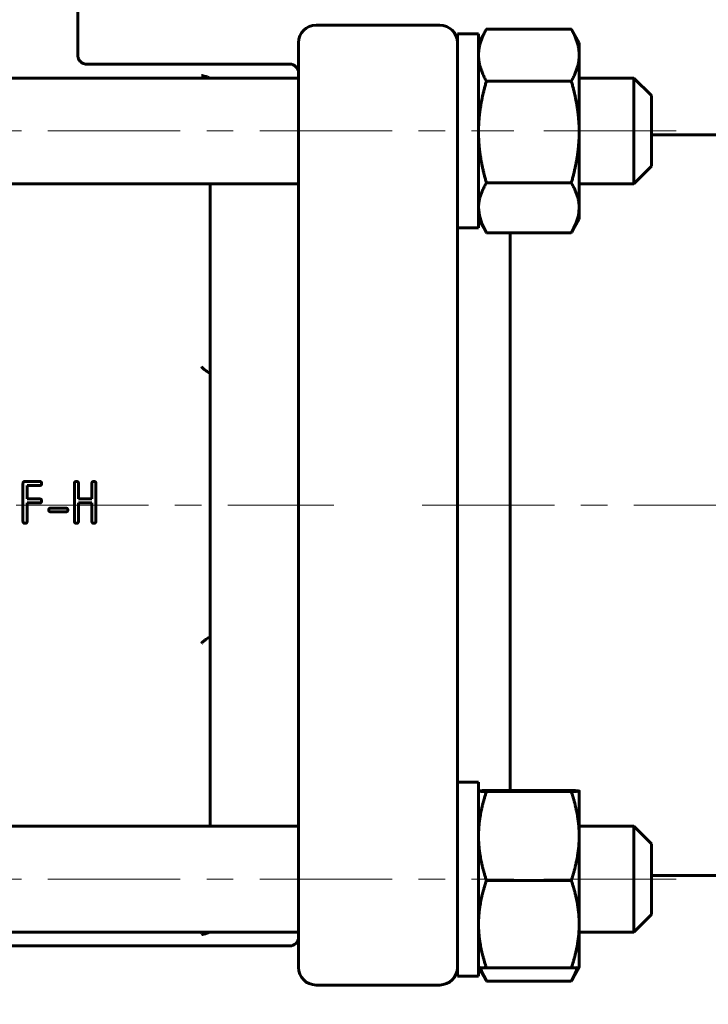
# Model space of a CAD drawing. Header units: millimetres. Extents: x 0 to 594, y 0 to 420.
# Tile 4 of 9: x 157 to 196, y 206 to 261. Entities that reach past the tile are written whole.
import ezdxf

# ---------------------------------------------------------------- set-up
doc = ezdxf.new("R2010")
doc.units = ezdxf.units.MM
for name, pattern in [('K5LT_AXLED', [12, 7.5, -1.5, 1.5, -1.5]), ('K5LT_BASIC', [0]), ('K5LT_THIN', [0])]:
    doc.linetypes.add(name, pattern=pattern)
doc.layers.add('Системный слой', color=7, linetype='Continuous')
doc.layers.add('Системный слой (1)', color=7, linetype='Continuous', true_color=0x6c6c6c)
doc.styles.add('KDIMTEXTSTYLE', font='GOST_AU.SHX', dxfattribs={"width": 0.96, "oblique": 15, "height": 5})
doc.styles.add('KTEXTSTYLE', font='GOST_AU.SHX', dxfattribs={"width": 0.96, "height": 5})
doc.dimstyles.new('KDIMSTYLE (1.00)', dxfattribs={"dimtxt": 5, "dimasz": 1, "dimexe": 2, "dimexo": 0, "dimgap": 1, "dimtad": 1, "dimtxsty": 'KDIMTEXTSTYLE', "dimsah": 1, "dimcen": 0, "dimdle": 1, "dimadec": 0, "dimazin": 0, "dimtfac": 0.667, "dimtmove": 0, "dimatfit": 3, "dimfxl": 1, "dimtvp": 1, "dimtolj": 1, "dimtzin": 0, "dimarcsym": 0})

# ---------------------------------------------------------------- blocks, each defined once
blk = doc.blocks.new('U1')
at = {"layer": 'Системный слой (1)', "color": 150, "linetype": 'K5LT_BASIC', "lineweight": 60, "true_color": 0x0080ff}
for p, q in [((144.853, 252.137), (122.353, 252.137)), ((172.353, 252.137), (149.853, 252.137))]:
    blk.add_line(p, q, dxfattribs=at)
blk = doc.blocks.new('U2')
at = {"layer": 'Системный слой (1)', "color": 150, "linetype": 'K5LT_BASIC', "lineweight": 60, "true_color": 0x0080ff}
for p, q in [((144.853, 258.137), (122.353, 258.137)), ((172.353, 258.137), (149.853, 258.137))]:
    blk.add_line(p, q, dxfattribs=at)
blk = doc.blocks.new('U4')
at = {"layer": 'Системный слой (1)', "color": 150, "linetype": 'K5LT_BASIC', "lineweight": 60, "true_color": 0x0080ff}
for p, q in [((191.353, 258.137), (191.353, 255.137)), ((191.353, 255.137), (191.353, 252.137))]:
    blk.add_line(p, q, dxfattribs=at)
blk = doc.blocks.new('U6')
at = {"layer": 'Системный слой (1)', "color": 150, "linetype": 'K5LT_BASIC', "lineweight": 60, "true_color": 0x0080ff}
for p, q in [((191.353, 215.711), (191.353, 212.711)), ((191.353, 212.711), (191.353, 209.711))]:
    blk.add_line(p, q, dxfattribs=at)
blk = doc.blocks.new('U8')
at = {"layer": 'Системный слой (1)', "color": 150, "linetype": 'K5LT_BASIC', "lineweight": 60, "true_color": 0x0080ff}
for p, q in [((192.353, 212.711), (192.353, 214.711)), ((192.353, 210.711), (192.353, 212.711))]:
    blk.add_line(p, q, dxfattribs=at)
blk = doc.blocks.new('U9')
at = {"layer": 'Системный слой (1)', "color": 150, "linetype": 'K5LT_BASIC', "lineweight": 60, "true_color": 0x0080ff}
for p, q in [((192.353, 255.137), (192.353, 257.137)), ((192.353, 253.137), (192.353, 255.137))]:
    blk.add_line(p, q, dxfattribs=at)
blk = doc.blocks.new('U10')
at = {"layer": 'Системный слой (1)', "color": 150, "linetype": 'K5LT_BASIC', "lineweight": 60, "true_color": 0x0080ff}
for p, q in [((122.853, 258.924), (134.354, 258.924)), ((160.352, 258.924), (171.853, 258.924))]:
    blk.add_line(p, q, dxfattribs=at)
blk = doc.blocks.new('D0')
at = {"layer": 'Системный слой (1)'}
for points in [[(57.353, 132.485), (62.353, 133.144), (61.853, 132.485), (62.353, 131.827)], [(232.353, 131.827), (237.353, 132.485), (232.353, 133.144), (232.853, 132.485)]]:
    blk.add_hatch(color=7, dxfattribs=at).paths.add_polyline_path(points)
at = {"layer": 'Системный слой (1)', "color": 7, "linetype": 'K5LT_THIN', "lineweight": 18}
for p, q in [((57.353, 233.924), (57.353, 130.485)), ((237.353, 233.924), (237.353, 130.485)), ((57.353, 132.485), (62.353, 133.144)), ((62.353, 133.144), (61.853, 132.485)), ((232.853, 132.485), (232.353, 133.144)), ((232.353, 133.144), (237.353, 132.485)), ((62.353, 131.827), (57.353, 132.485)), ((57.353, 132.485), (237.353, 132.485)), ((61.853, 132.485), (62.353, 131.827)), ((237.353, 132.485), (232.353, 131.827)), ((232.353, 131.827), (232.853, 132.485))]:
    blk.add_line(p, q, dxfattribs=at)
blk.add_wipeout([(137.778, 133.485), (137.778, 140.867), (156.162, 140.867), (156.162, 133.485)]).dxf.layer = 'Системный слой (1)'
at = {"layer": 'Системный слой (1)', "color": 7, "char_height": 5, "attachment_point": 1, "style": 'KTEXTSTYLE'}
for s, insert in [('\\H5.0;\\W1.000;\\Q15;\\Q15;\\W0.965;180', (137.778, 140.073)), ('\\H5.0;\\W1.000;\\Q15;\\Q15;\\W0.965;±', (146.244, 140.073)), ('\\H5.0;\\W1.000;\\Q15;\\Q15;\\W0.965;1,5', (149.155, 140.073))]:
    blk.add_mtext(s, dxfattribs=dict(at, insert=insert))
blk = doc.blocks.new('KDIMARROW_01')
at = {"layer": 'Системный слой'}
blk.add_hatch(color=0, dxfattribs=at).paths.add_polyline_path([(-5, -0.658), (0, 0), (-5, 0.658), (-4.5, 0)])
at = {"layer": 'Системный слой', "color": 0, "linetype": 'K5LT_THIN', "lineweight": 18}
for p, q in [((-4.5, 0), (-5, 0.658)), ((-5, 0.658), (0, 0)), ((0, 0), (-5, -0.658)), ((-5, -0.658), (-4.5, 0))]:
    blk.add_line(p, q, dxfattribs=at)
at = {"layer": 'Системный слой (1)', "color": 0, "linetype": 'K5LT_THIN', "lineweight": 18}
blk.add_line((456.865, 233.924), (455.865, 233.924), dxfattribs=at)
blk = doc.blocks.new('U13')
at = {"layer": 'Системный слой (1)', "color": 150, "linetype": 'K5LT_BASIC', "lineweight": 60, "true_color": 0x0080ff}
for p, q in [((188.206, 250.337), (188.253, 250.778)), ((188.067, 249.886), (188.206, 250.337)), ((187.829, 249.403), (188.067, 249.886)), ((187.806, 249.364), (187.814, 249.377)), ((187.814, 249.377), (187.821, 249.39)), ((187.821, 249.39), (187.829, 249.403))]:
    blk.add_line(p, q, dxfattribs=at)
blk = doc.blocks.new('U14')
at = {"layer": 'Системный слой (1)', "color": 150, "linetype": 'K5LT_BASIC', "lineweight": 60, "true_color": 0x0080ff}
for p, q in [((182.553, 250.778), (182.599, 250.337)), ((182.599, 250.337), (182.738, 249.886)), ((182.738, 249.886), (182.977, 249.403)), ((182.977, 249.403), (182.984, 249.39)), ((182.984, 249.39), (182.992, 249.377)), ((182.992, 249.377), (182.999, 249.364))]:
    blk.add_line(p, q, dxfattribs=at)
blk = doc.blocks.new('U17')
at = {"layer": 'Системный слой (1)', "color": 150, "linetype": 'K5LT_BASIC', "lineweight": 60, "true_color": 0x0080ff}
for p, q in [((188.053, 217.733), (187.806, 217.745)), ((188.2, 217.722), (188.053, 217.733)), ((188.253, 217.711), (188.2, 217.722)), ((188.253, 217.711), (188.253, 217.711)), ((188.253, 217.711), (188.253, 217.711)), ((188.253, 217.711), (188.253, 217.711))]:
    blk.add_line(p, q, dxfattribs=at)
blk = doc.blocks.new('U18')
at = {"layer": 'Системный слой (1)', "color": 150, "linetype": 'K5LT_BASIC', "lineweight": 60, "true_color": 0x0080ff}
for p, q in [((182.752, 217.733), (182.606, 217.722)), ((182.999, 217.745), (182.752, 217.733)), ((182.606, 217.722), (182.553, 217.711)), ((182.553, 217.711), (182.553, 217.711))]:
    blk.add_line(p, q, dxfattribs=at)
blk = doc.blocks.new('U19')
at = {"layer": 'Системный слой (1)', "color": 150, "linetype": 'K5LT_BASIC', "lineweight": 60, "true_color": 0x0080ff}
for p, q in [((182.655, 207.695), (182.736, 207.465)), ((182.736, 207.465), (182.843, 207.226)), ((182.843, 207.226), (182.977, 206.977)), ((182.977, 206.977), (182.984, 206.964)), ((182.984, 206.964), (182.992, 206.951)), ((182.992, 206.951), (182.999, 206.938))]:
    blk.add_line(p, q, dxfattribs=at)
blk = doc.blocks.new('U20')
at = {"layer": 'Системный слой (1)', "color": 150, "linetype": 'K5LT_BASIC', "lineweight": 60, "true_color": 0x0080ff}
for p, q in [((188.069, 207.465), (188.151, 207.695)), ((187.829, 206.977), (187.963, 207.226)), ((187.963, 207.226), (188.069, 207.465)), ((187.806, 206.938), (187.814, 206.951)), ((187.814, 206.951), (187.821, 206.964)), ((187.821, 206.964), (187.829, 206.977))]:
    blk.add_line(p, q, dxfattribs=at)
blk = doc.blocks.new('U21')
at = {"layer": 'Системный слой (1)', "color": 150, "linetype": 'K5LT_BASIC', "lineweight": 60, "true_color": 0x0080ff}
for p, q in [((167.346, 241.227), (167.347, 241.26)), ((167.346, 241.193), (167.346, 241.227)), ((167.347, 241.26), (167.349, 241.293)), ((167.349, 241.293), (167.35, 241.303)), ((167.35, 241.303), (167.352, 241.313)), ((167.352, 241.313), (167.353, 241.323))]:
    blk.add_line(p, q, dxfattribs=at)
blk = doc.blocks.new('U25')
at = {"layer": 'Системный слой (1)', "color": 150, "linetype": 'K5LT_BASIC', "lineweight": 60, "true_color": 0x0080ff}
for p, q in [((167.346, 226.621), (167.346, 226.655)), ((167.347, 226.588), (167.346, 226.621)), ((167.349, 226.554), (167.347, 226.588)), ((167.35, 226.545), (167.349, 226.554)), ((167.352, 226.535), (167.35, 226.545)), ((167.353, 226.526), (167.352, 226.535))]:
    blk.add_line(p, q, dxfattribs=at)
blk = doc.blocks.new('U28')
at = {"layer": 'Системный слой (1)', "color": 150, "linetype": 'K5LT_BASIC', "lineweight": 60, "true_color": 0x0080ff}
for p, q in [((166.853, 209.562), (166.859, 209.564)), ((166.859, 209.564), (166.863, 209.565)), ((166.863, 209.565), (166.871, 209.566)), ((166.871, 209.566), (166.888, 209.57)), ((166.888, 209.57), (166.92, 209.578)), ((166.92, 209.578), (166.985, 209.593)), ((166.985, 209.593), (167.077, 209.617)), ((167.077, 209.617), (167.169, 209.645)), ((167.169, 209.645), (167.173, 209.647)), ((167.173, 209.647), (167.182, 209.65)), ((167.182, 209.65), (167.2, 209.656)), ((167.2, 209.656), (167.221, 209.664)), ((167.221, 209.664), (167.246, 209.675)), ((167.246, 209.675), (167.279, 209.691)), ((167.279, 209.691), (167.31, 209.711))]:
    blk.add_line(p, q, dxfattribs=at)
blk = doc.blocks.new('U29')
at = {"layer": 'Системный слой (1)', "color": 150, "linetype": 'K5LT_BASIC', "lineweight": 60, "true_color": 0x0080ff}
for p, q in [((166.855, 258.286), (166.853, 258.286)), ((166.903, 258.275), (166.855, 258.286)), ((167.014, 258.248), (166.903, 258.275)), ((167.095, 258.226), (167.014, 258.248)), ((167.133, 258.215), (167.095, 258.226)), ((167.151, 258.209), (167.133, 258.215)), ((167.16, 258.206), (167.151, 258.209)), ((167.165, 258.205), (167.16, 258.206)), ((167.169, 258.203), (167.165, 258.205)), ((167.189, 258.196), (167.169, 258.203)), ((167.213, 258.188), (167.189, 258.196)), ((167.25, 258.172), (167.213, 258.188)), ((167.31, 258.137), (167.25, 258.172))]:
    blk.add_line(p, q, dxfattribs=at)

msp = doc.modelspace()

# ---------------------------------------------------------------- linework, layer by layer
at = {"layer": 'Системный слой (1)', "color": 150, "linetype": 'K5LT_BASIC', "lineweight": 60, "true_color": 0x0080ff}
for p, q in [((159.852, 259.423), (159.853, 266.924)), ((180.353, 261.137), (173.353, 261.137)), ((182.553, 260.137), (182.977, 260.873)), ((187.806, 260.91), (182.999, 260.91)), ((188.253, 260.137), (187.828, 260.873)), ((181.353, 251.008), (181.353, 260.637)), ((181.353, 260.637), (182.553, 260.637)), ((182.553, 249.637), (182.553, 260.637)), ((172.353, 260.137), (172.353, 253.101)), ((188.253, 260.137), (188.253, 259.437)), ((159.852, 259.423), (159.852, 259.423)), ((188.253, 259.437), (188.253, 255.077)), ((187.806, 257.964), (182.999, 257.964)), ((191.353, 258.137), (188.253, 258.137)), ((192.353, 257.137), (191.353, 258.137)), ((188.253, 255.077), (188.253, 250.778)), ((215.353, 254.924), (192.353, 254.924)), ((172.353, 253.101), (172.353, 246.035)), ((192.353, 253.137), (191.353, 252.137)), ((167.353, 241.323), (167.353, 252.137)), ((187.806, 252.191), (182.999, 252.191)), ((191.353, 252.137), (188.253, 252.137)), ((181.353, 246.035), (181.353, 251.008)), ((188.253, 250.778), (188.253, 250.137)), ((182.553, 250.137), (182.977, 249.402)), ((188.253, 250.137), (187.828, 249.402)), ((181.353, 249.637), (182.553, 249.637)), ((187.806, 249.364), (182.999, 249.364)), ((184.353, 233.924), (184.353, 249.364)), ((172.353, 246.035), (172.353, 244.283)), ((181.353, 242.261), (181.353, 246.035)), ((172.353, 233.924), (172.353, 244.283)), ((181.353, 242.261), (181.353, 233.924)), ((167.353, 240.924), (167.353, 233.924)), ((156.744, 235.149), (156.744, 233.007)), ((157.684, 235.263), (156.861, 235.263)), ((156.977, 235.033), (157.684, 235.033)), ((156.977, 234.271), (156.977, 235.033)), ((159.655, 235.149), (159.655, 233.007)), ((159.888, 234.271), (159.888, 235.149)), ((160.644, 235.149), (160.644, 234.271)), ((160.877, 233.007), (160.877, 235.149)), ((157.684, 234.271), (156.977, 234.271)), ((156.977, 234.041), (157.684, 234.041)), ((156.977, 233.007), (156.977, 234.041)), ((160.644, 234.271), (159.888, 234.271)), ((159.888, 233.007), (159.888, 234.041)), ((159.888, 234.041), (160.644, 234.041)), ((160.644, 234.041), (160.644, 233.007)), ((167.353, 233.924), (167.353, 226.924)), ((172.353, 223.565), (172.353, 233.924)), ((181.353, 233.924), (181.353, 225.587)), ((184.353, 217.745), (184.353, 233.924)), ((159.175, 233.753), (158.307, 233.753)), ((158.307, 233.541), (159.175, 233.541)), ((167.353, 226.526), (167.353, 215.711)), ((181.353, 221.814), (181.353, 225.587)), ((172.353, 223.565), (172.353, 221.814)), ((172.353, 221.814), (172.353, 214.748)), ((181.353, 216.84), (181.353, 221.814)), ((181.353, 218.211), (182.553, 218.211)), ((182.553, 207.211), (182.553, 218.211)), ((187.806, 217.745), (182.999, 217.745)), ((182.553, 217.711), (182.553, 217.711)), ((187.806, 217.676), (182.999, 217.676)), ((188.253, 217.711), (188.253, 217.711)), ((188.253, 217.711), (188.253, 215.159)), ((181.353, 207.211), (181.353, 216.84)), ((172.353, 215.711), (122.353, 215.711)), ((191.353, 215.711), (188.253, 215.711)), ((192.353, 214.711), (191.353, 215.711)), ((188.253, 215.159), (188.253, 210.159)), ((172.353, 214.748), (172.353, 207.711)), ((215.353, 212.924), (192.353, 212.924)), ((187.806, 212.642), (182.999, 212.642)), ((192.353, 210.711), (191.353, 209.711)), ((188.253, 210.159), (188.253, 207.711)), ((172.353, 209.711), (122.353, 209.711)), ((191.353, 209.711), (188.253, 209.711)), ((122.853, 208.924), (171.853, 208.924)), ((172.353, 207.711), (172.353, 207.711)), ((182.553, 207.711), (182.553, 207.711)), ((182.553, 207.711), (182.977, 206.976)), ((187.806, 207.677), (182.999, 207.677)), ((188.253, 207.711), (187.828, 206.975)), ((181.353, 207.211), (182.553, 207.211)), ((180.353, 206.711), (173.353, 206.711)), ((187.806, 206.938), (182.999, 206.938))]:
    msp.add_line(p, q, dxfattribs=at)
at = {"layer": 'Системный слой (1)', "color": 30, "linetype": 'K5LT_AXLED', "lineweight": 18, "true_color": 0xff8000}
for p, q in [((110.153, 255.137), (184.553, 255.137)), ((186.253, 255.137), (194.353, 255.137))]:
    msp.add_line(p, q, dxfattribs=at)
at = {"layer": 'Системный слой (1)', "color": 150, "linetype": 'K5LT_BASIC', "lineweight": 60, "true_color": 0x0080ff}
for centre, radius, start, end in [((173.353, 260.137), 1, 90, 180), ((180.353, 260.137), 1, 0, 90), ((171.853, 258.424), 0.5, 0, 90), ((171.853, 209.424), 0.5, 270, 0), ((173.353, 207.711), 1, 180, 270), ((180.353, 207.711), 1, 270, 0)]:
    msp.add_arc(centre, radius, start, end, dxfattribs=at)
for points, weights in [([(182.999, 260.91), (182.553, 260.121), (182.553, 259.437)], [1, 1.0379548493, 1]), ([(182.977, 260.872), (182.988, 260.891), (182.999, 260.91)], [1.00183214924, 1.00093932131, 1]), ([(187.806, 260.91), (187.818, 260.891), (187.829, 260.872)], [1, 1.00093722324, 1.00182816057]), ([(188.253, 259.437), (188.253, 260.121), (187.806, 260.91)], [1, 1.0379548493, 1]), ([(182.553, 259.437), (182.553, 258.753), (182.999, 257.964)], [1, 1.0379548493, 1]), ([(187.806, 257.964), (188.253, 258.753), (188.253, 259.437)], [1, 1.0379548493, 1]), ([(182.999, 257.964), (182.553, 256.417), (182.553, 255.077)], [1, 1.0379548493, 1]), ([(188.253, 255.077), (188.253, 256.417), (187.806, 257.964)], [1, 1.0379548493, 1]), ([(182.553, 255.077), (182.553, 253.738), (182.999, 252.191)], [1, 1.0379548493, 1]), ([(187.806, 252.191), (188.253, 253.738), (188.253, 255.077)], [1, 1.0379548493, 1]), ([(182.999, 252.191), (182.553, 251.434), (182.553, 250.778)], [1, 1.0379548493, 1]), ([(188.253, 250.778), (188.253, 251.434), (187.806, 252.191)], [1, 1.0379548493, 1])]:
    msp.add_rational_spline(points, weights, degree=2, dxfattribs=at)
for points, knots in [([(160.352, 258.923), (160.352, 258.923), (160.352, 258.923), (160.351, 258.923), (160.351, 258.923), (160.35, 258.923), (160.349, 258.923), (160.348, 258.923), (160.347, 258.923), (160.343, 258.923), (160.341, 258.923), (160.334, 258.924), (160.33, 258.924), (160.317, 258.925), (160.308, 258.925), (160.283, 258.928), (160.266, 258.931), (160.228, 258.939), (160.206, 258.945), (160.164, 258.96), (160.143, 258.969), (160.102, 258.99), (160.083, 259.002), (160.046, 259.028), (160.028, 259.042), (159.996, 259.072), (159.982, 259.087), (159.954, 259.12), (159.941, 259.138), (159.918, 259.176), (159.907, 259.195), (159.888, 259.237), (159.88, 259.258), (159.867, 259.302), (159.862, 259.324), (159.854, 259.372), (159.852, 259.397), (159.852, 259.423)], [0, 0, 0, 0, 0.012612, 0.012612, 0.034684, 0.034684, 0.075674, 0.075674, 0.154502, 0.154502, 0.309003, 0.309003, 0.614854, 0.614854, 1.213937, 1.213937, 2.386871, 2.386871, 3.924499, 3.924499, 5.490257, 5.490257, 7.054686, 7.054686, 8.58681, 8.58681, 10.056929, 10.056929, 11.551519, 11.551519, 13.098648, 13.098648, 14.66627, 14.66627, 16.221856, 16.221856, 18, 18, 18, 18]), ([(167.32, 241.425), (167.307, 241.426), (167.291, 241.431), (167.244, 241.453), (167.209, 241.473), (167.123, 241.531), (167.069, 241.573), (166.962, 241.661), (166.908, 241.709), (166.854, 241.76), (166.854, 241.76), (166.853, 241.761)], [0.00171354, 0.00171354, 0.00171354, 0.00171354, 0.01317417, 0.01317417, 0.03128858, 0.03128858, 0.05509063, 0.05509063, 0.07749616, 0.07749616, 0.0777918, 0.0777918, 0.0777918, 0.0777918]), ([(167.353, 241.397), (167.353, 241.399), (167.352, 241.4), (167.352, 241.402), (167.351, 241.407), (167.349, 241.412), (167.342, 241.419), (167.337, 241.421), (167.327, 241.424), (167.324, 241.424), (167.32, 241.425)], [-0.02031379, -0.02031379, -0.02031379, -0.02031379, -0.01815686, -0.01815686, -0.01815686, -0.01068344, -0.01068344, -0.00337246, -0.00337246, -0.0000049, -0.0000049, -0.0000049, -0.0000049]), ([(167.347, 241.276), (167.347, 241.276), (167.347, 241.276), (167.347, 241.277), (167.347, 241.278), (167.348, 241.281), (167.348, 241.283), (167.349, 241.287), (167.349, 241.289), (167.349, 241.292), (167.349, 241.292), (167.349, 241.293)], [0, 0, 0, 0, 1, 1, 2, 2, 3, 3, 4, 4, 4.103884, 4.103884, 4.103884, 4.103884])]:
    msp.add_open_spline(points, degree=3, knots=knots, dxfattribs=at)
for points, degree in [([(167.353, 240.924), (167.353, 241.011), (167.351, 241.102), (167.346, 241.193)], 3), ([(156.861, 235.263), (156.744, 235.263), (156.744, 235.149)], 2), ([(157.801, 235.15), (157.801, 235.263), (157.684, 235.263)], 2), ([(157.684, 235.033), (157.801, 235.033), (157.801, 235.15)], 2), ([(159.771, 235.263), (159.655, 235.263), (159.655, 235.149)], 2), ([(159.888, 235.149), (159.888, 235.263), (159.771, 235.263)], 2), ([(160.761, 235.263), (160.644, 235.263), (160.644, 235.149)], 2), ([(160.877, 235.149), (160.877, 235.263), (160.761, 235.263)], 2)]:
    msp.add_open_spline(points, degree=degree, dxfattribs=at)

# ---------------------------------------------------------------- block references
at = {"layer": 'Системный слой (1)'}
for name in ['U10', 'U2', 'U29', 'U4', 'U9', 'U1', 'U14', 'U13', 'U21', 'U6', 'U8']:
    msp.add_blockref(name, (0, 0), dxfattribs=at)

# ---------------------------------------------------------------- next in the draw order: dimensions: what is measured, and where the dimension line sits
at = {"layer": 'Системный слой (1)', "color": 7}
dim = msp.add_linear_dim(base=(57.353, 132.485), p1=(237.353, 233.924), p2=(57.353, 233.924), dimstyle='KDIMSTYLE (1.00)', override={"dimexo": 0, "dimpost": '\\H5.0;\\W0.965;\\Q15;<>', "dimblk1": 'KDIMARROW_01', "dimblk2": 'KDIMARROW_01', "dimse1": 0, "dimse2": 0, "dimclrt": 7, "dimtol": 1, "dimtp": 1.5, "dimtm": 1.5, "dimtdec": 5, "dimtolj": 1}, dxfattribs=at)
dim.commit()
dim.dimension.update_dxf_attribs({"geometry": 'D0', "text_midpoint": (147.353, 132.485), "dimtype": 160})

# ---------------------------------------------------------------- next in the draw order: linework, layer by layer
at = {"layer": 'Системный слой (1)', "color": 30, "linetype": 'K5LT_AXLED', "lineweight": 18, "true_color": 0xff8000}
for p, q in [((120.353, 233.924), (174.353, 233.924)), ((179.353, 233.924), (239.353, 233.924)), ((110.153, 212.711), (184.553, 212.711)), ((186.253, 212.711), (194.353, 212.711))]:
    msp.add_line(p, q, dxfattribs=at)
at = {"layer": 'Системный слой (1)', "color": 150, "linetype": 'K5LT_BASIC', "lineweight": 60, "true_color": 0x0080ff}
for points, degree in [([(157.801, 234.157), (157.801, 234.271), (157.684, 234.271)], 2), ([(157.684, 234.041), (157.801, 234.041), (157.801, 234.157)], 2), ([(158.307, 233.753), (158.2, 233.753), (158.2, 233.648)], 2), ([(158.2, 233.648), (158.2, 233.541), (158.307, 233.541)], 2), ([(159.282, 233.648), (159.282, 233.753), (159.175, 233.753)], 2), ([(159.175, 233.541), (159.282, 233.541), (159.282, 233.648)], 2), ([(156.744, 233.007), (156.744, 232.89), (156.861, 232.89)], 2), ([(156.861, 232.89), (156.977, 232.89), (156.977, 233.007)], 2), ([(159.655, 233.007), (159.655, 232.89), (159.771, 232.89)], 2), ([(159.771, 232.89), (159.888, 232.89), (159.888, 233.007)], 2), ([(160.644, 233.007), (160.644, 232.89), (160.761, 232.89)], 2), ([(160.761, 232.89), (160.877, 232.89), (160.877, 233.007)], 2), ([(167.346, 226.655), (167.351, 226.747), (167.353, 226.837), (167.353, 226.924)], 3)]:
    msp.add_open_spline(points, degree=degree, dxfattribs=at)
for points, knots in [([(166.853, 226.087), (166.854, 226.088), (166.854, 226.089), (166.899, 226.131), (166.944, 226.171), (167.032, 226.246), (167.077, 226.281), (167.164, 226.345), (167.206, 226.373), (167.274, 226.41), (167.301, 226.422), (167.32, 226.424)], [-0.00029811, -0.00029811, -0.00029811, -0.00029811, 0, 0, 0.01870829, 0.01870829, 0.03813678, 0.03813678, 0.05879211, 0.05879211, 0.07636165, 0.07636165, 0.07636165, 0.07636165]), ([(167.32, 226.424), (167.329, 226.425), (167.337, 226.427), (167.347, 226.433), (167.35, 226.437), (167.352, 226.442), (167.352, 226.443), (167.352, 226.443), (167.352, 226.446), (167.353, 226.448), (167.353, 226.451)], [-0.0815358, -0.0815358, -0.0815358, -0.0815358, -0.07358928, -0.07358928, -0.06618966, -0.06618966, -0.06564276, -0.06564276, -0.06564276, -0.06216007, -0.06216007, -0.06216007, -0.06216007]), ([(167.348, 226.567), (167.348, 226.569), (167.347, 226.57), (167.347, 226.572), (167.347, 226.572), (167.347, 226.571), (167.347, 226.57), (167.348, 226.565), (167.348, 226.563), (167.349, 226.558), (167.349, 226.556), (167.349, 226.554)], [0, 0, 0, 0, 1.2, 1.2, 2.4, 2.4, 3.6, 3.6, 4.8, 4.8, 5.310764, 5.310764, 5.310764, 5.310764])]:
    msp.add_open_spline(points, degree=3, knots=knots, dxfattribs=at)
for points, weights in [([(182.553, 217.711), (182.553, 217.695), (182.999, 217.676)], [1, 1.0379548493, 1]), ([(182.999, 217.676), (182.553, 216.327), (182.553, 215.159)], [1, 1.0379548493, 1]), ([(187.806, 217.676), (188.253, 217.695), (188.253, 217.711)], [1, 1.0379548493, 1]), ([(188.253, 215.159), (188.253, 216.327), (187.806, 217.676)], [1, 1.0379548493, 1]), ([(182.553, 215.159), (182.553, 213.991), (182.999, 212.642)], [1, 1.0379548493, 1]), ([(187.806, 212.642), (188.253, 213.991), (188.253, 215.159)], [1, 1.0379548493, 1]), ([(182.999, 212.642), (182.553, 211.311), (182.553, 210.159)], [1, 1.0379548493, 1]), ([(188.253, 210.159), (188.253, 211.311), (187.806, 212.642)], [1, 1.0379548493, 1]), ([(182.553, 210.159), (182.553, 209.007), (182.999, 207.677)], [1, 1.0379548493, 1]), ([(187.806, 207.677), (188.253, 209.007), (188.253, 210.159)], [1, 1.0379548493, 1]), ([(182.999, 207.677), (182.562, 207.695), (182.553, 207.711)], [1, 1.03713565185, 1.00160303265]), ([(188.253, 207.711), (188.244, 207.695), (187.806, 207.677)], [1.0016077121, 1.03713320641, 1])]:
    msp.add_rational_spline(points, weights, degree=2, dxfattribs=at)

# ---------------------------------------------------------------- next in the draw order: block references
at = {"layer": 'Системный слой (1)'}
for name in ['U25', 'U18', 'U17', 'U28', 'U19', 'U20']:
    msp.add_blockref(name, (0, 0), dxfattribs=at)

doc.saveas('drawing.dxf')
